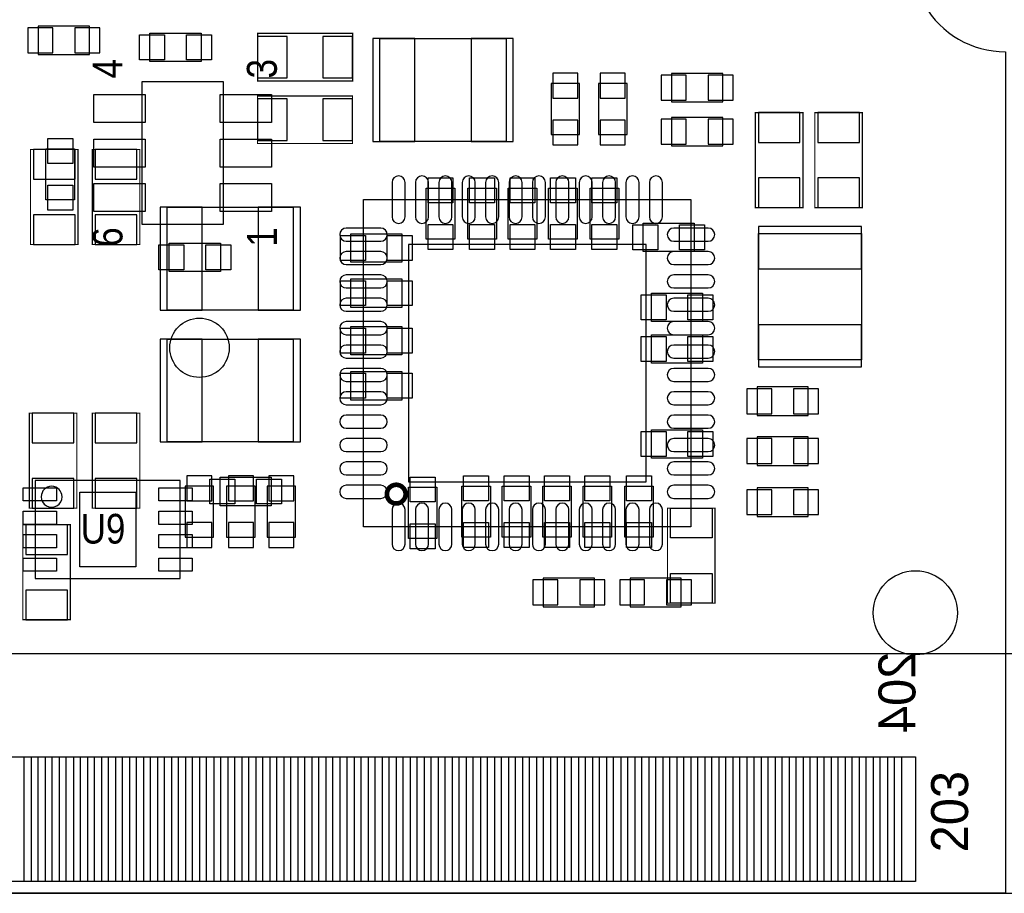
# Model space of a CAD drawing. Extents: x -8.5 to 88.7, y 0 to 55.1.
# Tile 5 of 8: x 46.5 to 67.6, y 0 to 18.7. Entities that reach past the tile are written whole.
import ezdxf
from ezdxf.enums import TextEntityAlignment as Align

# ---------------------------------------------------------------- set-up
doc = ezdxf.new("R2010")
doc.units = 0
for name, color, linetype in [('BG_OUTLINE', 80, 'CONTINUOUS'), ('PG_ASSEMBLY_BOTTOM', 201, 'CONTINUOUS'), ('PG_ASSEMBLY_TOP', 151, 'CONTINUOUS'), ('PIN_BOTTOM', 211, 'CONTINUOUS'), ('PIN_TOP', 153, 'CONTINUOUS')]:
    doc.layers.add(name, color=color, linetype=linetype)

msp = doc.modelspace()

# ---------------------------------------------------------------- linework, layer by layer
at = {"layer": 'BG_OUTLINE'}
msp.add_lwpolyline([(67.600068, 0), (25.299924, 0), (25.299924, 3.75412, 0.414116), (24.800052, 4.253992, 0.414221), (24.299926, 3.75412), (24.299926, 0), (0, 0), (0, 17.999964, 0.41415), (1.999996, 19.99996, 0.414214), (0, 21.999956), (0, 38.599872), (67.600068, 38.599872), (67.600068, 21.999956, 1.000034), (67.600068, 17.999964)], format="xyb", close=True, dxfattribs=at)
msp.add_lwpolyline([(67.600068, 0), (25.299924, 0), (25.299924, 3.75412, 0.414116), (24.800052, 4.253992, 0.414221), (24.299926, 3.75412), (24.299926, 0), (0, 0), (0, 17.999964, 0.41415), (1.999996, 19.99996, 0.414214), (0, 21.999956), (0, 38.599872), (67.600068, 38.599872), (67.600068, 21.999956, 1.000034), (67.600068, 17.999964)], format="xyb", close=True, dxfattribs=at)
at = {"layer": 'PG_ASSEMBLY_BOTTOM'}
for points in [[(46.9265, 17.937226), (48.0187, 17.937226), (48.0187, 18.546826), (46.9265, 18.546826), (46.9265, 17.937226)], [(54.228492, 18.279618), (56.928512, 18.279618), (56.928512, 16.079724), (54.228492, 16.079724), (54.228492, 18.279618)], [(60.4647, 16.925544), (61.5569, 16.925544), (61.5569, 17.535144), (60.4647, 17.535144), (60.4647, 16.925544)], [(58.4962, 16.227044), (58.4962, 17.319244), (57.8866, 17.319244), (57.8866, 16.227044), (58.4962, 16.227044)], [(59.5122, 16.227044), (59.5122, 17.319244), (58.9026, 17.319244), (58.9026, 16.227044), (59.5122, 16.227044)], [(61.5569, 16.595344), (60.4647, 16.595344), (60.4647, 15.985744), (61.5569, 15.985744), (61.5569, 16.595344)], [(49.67859, 14.672818), (52.37861, 14.672818), (52.37861, 12.472924), (49.67859, 12.472924), (49.67859, 14.672818)], [(62.323726, 11.409934), (62.323726, 14.109954), (64.52362, 14.109954), (64.52362, 11.409934), (62.323726, 11.409934)], [(49.67859, 11.853418), (52.37861, 11.853418), (52.37861, 9.653524), (49.67859, 9.653524), (49.67859, 11.853418)], [(62.2935, 10.219944), (63.3857, 10.219944), (63.3857, 10.829544), (62.2935, 10.829544), (62.2935, 10.219944)], [(62.2935, 9.153144), (63.3857, 9.153144), (63.3857, 9.762744), (62.2935, 9.762744), (62.2935, 9.153144)], [(50.0634, 8.708644), (50.0634, 7.616444), (50.673, 7.616444), (50.673, 8.708644), (50.0634, 8.708644)], [(50.9524, 8.708644), (50.9524, 7.616444), (51.562, 7.616444), (51.562, 8.708644), (50.9524, 8.708644)], [(51.816, 8.708644), (51.816, 7.616444), (52.4256, 7.616444), (52.4256, 8.708644), (51.816, 8.708644)], [(62.2935, 8.060944), (63.3857, 8.060944), (63.3857, 8.670544), (62.2935, 8.670544), (62.2935, 8.060944)], [(57.7215, 6.130544), (58.8137, 6.130544), (58.8137, 6.740144), (57.7215, 6.740144), (57.7215, 6.130544)], [(59.5757, 6.130544), (60.6679, 6.130544), (60.6679, 6.740144), (59.5757, 6.740144), (59.5757, 6.130544)]]:
    msp.add_lwpolyline(points, dxfattribs=at)
at = {"layer": 'PG_ASSEMBLY_BOTTOM', "const_width": 0.0254}
for points in [[(51.614832, 17.375886), (53.646832, 17.375886), (53.646832, 18.391886), (51.614832, 18.391886), (51.614832, 17.375886)], [(51.6128, 16.036544), (53.6448, 16.036544), (53.6448, 17.052544), (51.6128, 17.052544), (51.6128, 16.036544)], [(62.2554, 16.696944), (62.2554, 14.664944), (63.2714, 14.664944), (63.2714, 16.696944), (62.2554, 16.696944)], [(63.5254, 16.696944), (63.5254, 14.664944), (64.5414, 14.664944), (64.5414, 16.696944), (63.5254, 16.696944)], [(46.7614, 15.909544), (46.7614, 13.877544), (47.7774, 13.877544), (47.7774, 15.909544), (46.7614, 15.909544)], [(48.0822, 15.909544), (48.0822, 13.877544), (49.0982, 13.877544), (49.0982, 15.909544), (48.0822, 15.909544)], [(47.752, 8.238744), (47.752, 10.270744), (46.736, 10.270744), (46.736, 8.238744), (47.752, 8.238744)], [(49.0982, 8.238744), (49.0982, 10.270744), (48.0822, 10.270744), (48.0822, 8.238744), (49.0982, 8.238744)], [(46.595538, 7.883144), (46.595538, 5.851144), (47.611538, 5.851144), (47.611538, 7.883144), (46.595538, 7.883144)]]:
    msp.add_lwpolyline(points, dxfattribs=at)
at = {"layer": 'PG_ASSEMBLY_BOTTOM'}
msp.add_lwpolyline([(53.87848, 14.837664), (60.87872, 14.837664), (60.87872, 7.837424), (53.87848, 7.837424)], close=True, dxfattribs=at)
at = {"layer": 'PG_ASSEMBLY_BOTTOM', "const_width": 0.100076}
msp.add_lwpolyline([(54.578504, 8.33755, -0.414225), (54.378606, 8.537448, -0.414628), (54.578504, 8.7376, -0.414202), (54.778656, 8.537448, -0.414628), (54.578504, 8.33755)], format="xyb", dxfattribs=at)
at = {"layer": 'PG_ASSEMBLY_TOP'}
for points in [[(50.4063, 17.789144), (49.3141, 17.789144), (49.3141, 18.398744), (50.4063, 18.398744), (50.4063, 17.789144)], [(50.88763, 14.308328), (50.88763, 17.35836), (49.13757, 17.35836), (49.13757, 14.308328), (50.88763, 14.308328)], [(47.7012, 15.922244), (47.7012, 14.830044), (47.0916, 14.830044), (47.0916, 15.922244), (47.7012, 15.922244)], [(55.8292, 15.084044), (55.8292, 13.991844), (55.2196, 13.991844), (55.2196, 15.084044), (55.8292, 15.084044)], [(56.7182, 15.084044), (56.7182, 13.991844), (56.1086, 13.991844), (56.1086, 15.084044), (56.7182, 15.084044)], [(57.5818, 15.084044), (57.5818, 13.991844), (56.9722, 13.991844), (56.9722, 15.084044), (57.5818, 15.084044)], [(58.4454, 15.084044), (58.4454, 13.991844), (57.8358, 13.991844), (57.8358, 15.084044), (58.4454, 15.084044)], [(59.3344, 15.084044), (59.3344, 13.991844), (58.7248, 13.991844), (58.7248, 15.084044), (59.3344, 15.084044)], [(60.9473, 13.725144), (59.8551, 13.725144), (59.8551, 14.334744), (60.9473, 14.334744), (60.9473, 13.725144)], [(53.6067, 14.106144), (54.6989, 14.106144), (54.6989, 13.496544), (53.6067, 13.496544), (53.6067, 14.106144)], [(49.727612, 13.908786), (50.819812, 13.908786), (50.819812, 13.299186), (49.727612, 13.299186), (49.727612, 13.908786)], [(53.6067, 13.140944), (54.6989, 13.140944), (54.6989, 12.531344), (53.6067, 12.531344), (53.6067, 13.140944)], [(61.1251, 12.226544), (60.0329, 12.226544), (60.0329, 12.836144), (61.1251, 12.836144), (61.1251, 12.226544)], [(53.6067, 12.124944), (54.6989, 12.124944), (54.6989, 11.515344), (53.6067, 11.515344), (53.6067, 12.124944)], [(61.1251, 11.337544), (60.0329, 11.337544), (60.0329, 11.947144), (61.1251, 11.947144), (61.1251, 11.337544)], [(53.6067, 11.159744), (54.6989, 11.159744), (54.6989, 10.550144), (53.6067, 10.550144), (53.6067, 11.159744)], [(61.1251, 9.305544), (60.0329, 9.305544), (60.0329, 9.915144), (61.1251, 9.915144), (61.1251, 9.305544)], [(50.8127, 8.899144), (51.9049, 8.899144), (51.9049, 8.289544), (50.8127, 8.289544), (50.8127, 8.899144)], [(46.862492, 8.83158), (46.862492, 6.731508), (49.962308, 6.731508), (49.962308, 8.83158), (46.862492, 8.83158)], [(54.8386, 7.591044), (54.8386, 8.683244), (55.4482, 8.683244), (55.4482, 7.591044), (54.8386, 7.591044)], [(55.9816, 7.616444), (55.9816, 8.708644), (56.5912, 8.708644), (56.5912, 7.616444), (55.9816, 7.616444)], [(56.8452, 7.616444), (56.8452, 8.708644), (57.4548, 8.708644), (57.4548, 7.616444), (56.8452, 7.616444)], [(57.7088, 7.616444), (57.7088, 8.708644), (58.3184, 8.708644), (58.3184, 7.616444), (57.7088, 7.616444)], [(58.5724, 7.616444), (58.5724, 8.708644), (59.182, 8.708644), (59.182, 7.616444), (58.5724, 7.616444)], [(59.4614, 7.616444), (59.4614, 8.708644), (60.071, 8.708644), (60.071, 7.616444), (59.4614, 7.616444)], [(0.001016, 0), (0.001016, 5.129022), (67.750944, 5.129022), (67.750944, 0)], [(25.30094, 0), (67.750944, 0)]]:
    msp.add_lwpolyline(points, dxfattribs=at)
msp.add_lwpolyline([(47.43577, 8.481568, 1), (46.98903, 8.48152, 1)], format="xyb", close=True, dxfattribs=at)
at = {"layer": 'PG_ASSEMBLY_TOP', "const_width": 0.0254}
msp.add_lwpolyline([(61.3918, 8.238744), (61.3918, 6.206744), (60.3758, 6.206744), (60.3758, 8.238744), (61.3918, 8.238744)], dxfattribs=at)
at = {"layer": 'PIN_BOTTOM'}
for points in [[(46.705774, 18.508726), (46.705774, 17.975326), (47.239174, 17.975326), (47.239174, 18.508726)], [(47.706026, 18.508726), (47.706026, 17.975326), (48.239426, 17.975326), (48.239426, 18.508726)], [(52.249832, 17.439386), (52.249832, 18.328386), (51.614832, 18.328386), (51.614832, 17.439386)], [(53.646832, 17.439386), (53.646832, 18.328386), (53.011832, 18.328386), (53.011832, 17.439386)], [(54.078505, 18.279491), (54.078505, 16.079597), (54.978427, 16.079597), (54.978427, 18.279491)], [(56.178577, 18.279491), (56.178577, 16.079597), (57.078499, 16.079597), (57.078499, 18.279491)], [(57.9247, 17.00657), (58.4581, 17.00657), (58.4581, 17.53997), (57.9247, 17.53997)], [(58.9407, 17.00657), (59.4741, 17.00657), (59.4741, 17.53997), (58.9407, 17.53997)], [(60.243974, 17.497044), (60.243974, 16.963644), (60.777374, 16.963644), (60.777374, 17.497044)], [(61.244226, 17.497044), (61.244226, 16.963644), (61.777626, 16.963644), (61.777626, 17.497044)], [(52.2478, 16.100044), (52.2478, 16.989044), (51.6128, 16.989044), (51.6128, 16.100044)], [(53.6448, 16.100044), (53.6448, 16.989044), (53.0098, 16.989044), (53.0098, 16.100044)], [(62.3189, 16.061944), (63.2079, 16.061944), (63.2079, 16.696944), (62.3189, 16.696944)], [(63.5889, 16.061944), (64.4779, 16.061944), (64.4779, 16.696944), (63.5889, 16.696944)], [(57.9247, 16.006318), (58.4581, 16.006318), (58.4581, 16.539718), (57.9247, 16.539718)], [(58.9407, 16.006318), (59.4741, 16.006318), (59.4741, 16.539718), (58.9407, 16.539718)], [(60.777374, 16.023844), (60.777374, 16.557244), (60.243974, 16.557244), (60.243974, 16.023844)], [(61.777626, 16.023844), (61.777626, 16.557244), (61.244226, 16.557244), (61.244226, 16.023844)], [(46.8249, 15.274544), (47.7139, 15.274544), (47.7139, 15.909544), (46.8249, 15.909544)], [(48.1457, 15.274544), (49.0347, 15.274544), (49.0347, 15.909544), (48.1457, 15.909544)], [(62.3189, 14.664944), (63.2079, 14.664944), (63.2079, 15.299944), (62.3189, 15.299944)], [(63.5889, 14.664944), (64.4779, 14.664944), (64.4779, 15.299944), (63.5889, 15.299944)], [(49.528603, 14.672691), (49.528603, 12.472797), (50.428525, 12.472797), (50.428525, 14.672691)], [(51.628675, 14.672691), (51.628675, 12.472797), (52.528597, 12.472797), (52.528597, 14.672691)], [(46.8249, 13.877544), (47.7139, 13.877544), (47.7139, 14.512544), (46.8249, 14.512544)], [(48.1457, 13.877544), (49.0347, 13.877544), (49.0347, 14.512544), (48.1457, 14.512544)], [(62.323853, 13.360019), (64.523747, 13.360019), (64.523747, 14.259941), (62.323853, 14.259941)], [(54.8386, 13.877544), (54.8386, 8.797544), (59.9186, 8.797544), (59.9186, 13.877544)], [(62.323853, 11.259947), (64.523747, 11.259947), (64.523747, 12.159869), (62.323853, 12.159869)], [(49.528603, 11.853291), (49.528603, 9.653397), (50.428525, 9.653397), (50.428525, 11.853291)], [(51.628675, 11.853291), (51.628675, 9.653397), (52.528597, 9.653397), (52.528597, 11.853291)], [(62.072774, 10.791444), (62.072774, 10.258044), (62.606174, 10.258044), (62.606174, 10.791444)], [(63.073026, 10.791444), (63.073026, 10.258044), (63.606426, 10.258044), (63.606426, 10.791444)], [(47.6885, 10.270744), (46.7995, 10.270744), (46.7995, 9.635744), (47.6885, 9.635744)], [(49.0347, 10.270744), (48.1457, 10.270744), (48.1457, 9.635744), (49.0347, 9.635744)], [(62.072774, 9.724644), (62.072774, 9.191244), (62.606174, 9.191244), (62.606174, 9.724644)], [(63.073026, 9.724644), (63.073026, 9.191244), (63.606426, 9.191244), (63.606426, 9.724644)], [(47.6885, 8.873744), (46.7995, 8.873744), (46.7995, 8.238744), (47.6885, 8.238744)], [(49.0347, 8.873744), (48.1457, 8.873744), (48.1457, 8.238744), (49.0347, 8.238744)], [(50.6349, 8.92937), (50.1015, 8.92937), (50.1015, 8.39597), (50.6349, 8.39597)], [(51.5239, 8.92937), (50.9905, 8.92937), (50.9905, 8.39597), (51.5239, 8.39597)], [(52.3875, 8.92937), (51.8541, 8.92937), (51.8541, 8.39597), (52.3875, 8.39597)], [(62.072774, 8.632444), (62.072774, 8.099044), (62.606174, 8.099044), (62.606174, 8.632444)], [(63.073026, 8.632444), (63.073026, 8.099044), (63.606426, 8.099044), (63.606426, 8.632444)], [(46.659038, 7.248144), (47.548038, 7.248144), (47.548038, 7.883144), (46.659038, 7.883144)], [(50.6349, 7.929118), (50.1015, 7.929118), (50.1015, 7.395718), (50.6349, 7.395718)], [(51.5239, 7.929118), (50.9905, 7.929118), (50.9905, 7.395718), (51.5239, 7.395718)], [(52.3875, 7.929118), (51.8541, 7.929118), (51.8541, 7.395718), (52.3875, 7.395718)], [(57.500774, 6.702044), (57.500774, 6.168644), (58.034174, 6.168644), (58.034174, 6.702044)], [(58.501026, 6.702044), (58.501026, 6.168644), (59.034426, 6.168644), (59.034426, 6.702044)], [(59.354974, 6.702044), (59.354974, 6.168644), (59.888374, 6.168644), (59.888374, 6.702044)], [(60.355226, 6.702044), (60.355226, 6.168644), (60.888626, 6.168644), (60.888626, 6.702044)], [(46.659038, 5.851144), (47.548038, 5.851144), (47.548038, 6.486144), (46.659038, 6.486144)], [(46.626018, 0.25019), (46.626018, 2.91719), (47.076106, 2.91719), (47.076106, 0.25019)], [(47.225966, 0.25019), (47.225966, 2.91719), (47.676054, 2.91719), (47.676054, 0.25019)], [(47.825914, 0.25019), (47.825914, 2.91719), (48.276002, 2.91719), (48.276002, 0.25019)], [(48.425862, 0.25019), (48.425862, 2.91719), (48.87595, 2.91719), (48.87595, 0.25019)], [(49.02581, 0.25019), (49.02581, 2.91719), (49.475898, 2.91719), (49.475898, 0.25019)], [(49.626012, 0.25019), (49.626012, 2.91719), (50.0761, 2.91719), (50.0761, 0.25019)], [(50.22596, 0.25019), (50.22596, 2.91719), (50.676048, 2.91719), (50.676048, 0.25019)], [(50.825908, 0.25019), (50.825908, 2.91719), (51.275996, 2.91719), (51.275996, 0.25019)], [(51.425856, 0.25019), (51.425856, 2.91719), (51.875944, 2.91719), (51.875944, 0.25019)], [(52.026058, 0.25019), (52.026058, 2.91719), (52.476146, 2.91719), (52.476146, 0.25019)], [(52.626006, 0.25019), (52.626006, 2.91719), (53.076094, 2.91719), (53.076094, 0.25019)], [(53.225954, 0.25019), (53.225954, 2.91719), (53.676042, 2.91719), (53.676042, 0.25019)], [(53.825902, 0.25019), (53.825902, 2.91719), (54.27599, 2.91719), (54.27599, 0.25019)], [(54.42585, 0.25019), (54.42585, 2.91719), (54.875938, 2.91719), (54.875938, 0.25019)], [(55.026052, 0.25019), (55.026052, 2.91719), (55.47614, 2.91719), (55.47614, 0.25019)], [(55.626, 0.25019), (55.626, 2.91719), (56.076088, 2.91719), (56.076088, 0.25019)], [(56.225948, 0.25019), (56.225948, 2.91719), (56.676036, 2.91719), (56.676036, 0.25019)], [(56.825896, 0.25019), (56.825896, 2.91719), (57.275984, 2.91719), (57.275984, 0.25019)], [(57.425844, 0.25019), (57.425844, 2.91719), (57.875932, 2.91719), (57.875932, 0.25019)], [(58.026046, 0.25019), (58.026046, 2.91719), (58.476134, 2.91719), (58.476134, 0.25019)], [(58.625994, 0.25019), (58.625994, 2.91719), (59.076082, 2.91719), (59.076082, 0.25019)], [(59.225942, 0.25019), (59.225942, 2.91719), (59.67603, 2.91719), (59.67603, 0.25019)], [(59.82589, 0.25019), (59.82589, 2.91719), (60.275978, 2.91719), (60.275978, 0.25019)], [(60.425838, 0.25019), (60.425838, 2.91719), (60.875926, 2.91719), (60.875926, 0.25019)], [(61.02604, 0.25019), (61.02604, 2.91719), (61.476128, 2.91719), (61.476128, 0.25019)], [(61.625988, 0.25019), (61.625988, 2.91719), (62.076076, 2.91719), (62.076076, 0.25019)], [(62.225936, 0.25019), (62.225936, 2.91719), (62.676024, 2.91719), (62.676024, 0.25019)], [(62.825884, 0.25019), (62.825884, 2.91719), (63.275972, 2.91719), (63.275972, 0.25019)], [(63.425832, 0.25019), (63.425832, 2.91719), (63.87592, 2.91719), (63.87592, 0.25019)], [(64.026034, 0.25019), (64.026034, 2.91719), (64.476122, 2.91719), (64.476122, 0.25019)], [(64.625982, 0.25019), (64.625982, 2.91719), (65.07607, 2.91719), (65.07607, 0.25019)], [(65.22593, 0.25019), (65.22593, 2.91719), (65.676018, 2.91719), (65.676018, 0.25019)]]:
    msp.add_lwpolyline(points, close=True, dxfattribs=at)
for points in [[(54.768242, 14.469364), (54.768242, 15.205964, 1), (54.488842, 15.205964), (54.488842, 14.469364, 1)], [(55.268368, 14.469364), (55.268368, 15.205964, 1), (54.988968, 15.205964), (54.988968, 14.469364, 1)], [(55.76824, 14.469364), (55.76824, 15.205964, 1), (55.48884, 15.205964), (55.48884, 14.469364, 1)], [(56.268366, 14.469364), (56.268366, 15.205964, 1), (55.988966, 15.205964), (55.988966, 14.469364, 1)], [(56.768238, 14.469364), (56.768238, 15.205964, 1), (56.488838, 15.205964), (56.488838, 14.469364, 1)], [(57.268364, 14.469364), (57.268364, 15.205964, 1), (56.988964, 15.205964), (56.988964, 14.469364, 1)], [(57.768236, 14.469364), (57.768236, 15.205964, 1), (57.488836, 15.205964), (57.488836, 14.469364, 1)], [(58.268362, 14.469364), (58.268362, 15.205964, 1), (57.988962, 15.205964), (57.988962, 14.469364, 1)], [(58.768234, 14.469364), (58.768234, 15.205964, 1), (58.488834, 15.205964), (58.488834, 14.469364, 1)], [(59.26836, 14.469364), (59.26836, 15.205964, 1), (58.98896, 15.205964), (58.98896, 14.469364, 1)], [(59.768232, 14.469364), (59.768232, 15.205964, 1), (59.488832, 15.205964), (59.488832, 14.469364, 1)], [(60.268358, 14.469364), (60.268358, 15.205964, 1), (59.988958, 15.205964), (59.988958, 14.469364, 1)], [(54.24678, 14.227302), (53.51018, 14.227302, 1), (53.51018, 13.947902), (54.24678, 13.947902, 1)], [(61.24702, 14.227302), (60.51042, 14.227302, 1), (60.51042, 13.947902), (61.24702, 13.947902, 1)], [(54.24678, 13.727176), (53.51018, 13.727176, 1), (53.51018, 13.447776), (54.24678, 13.447776, 1)], [(61.24702, 13.727176), (60.51042, 13.727176, 1), (60.51042, 13.447776), (61.24702, 13.447776, 1)], [(54.24678, 13.227304), (53.51018, 13.227304, 1), (53.51018, 12.947904), (54.24678, 12.947904, 1)], [(61.24702, 13.227304), (60.51042, 13.227304, 1), (60.51042, 12.947904), (61.24702, 12.947904, 1)], [(54.24678, 12.727178), (53.51018, 12.727178, 1), (53.51018, 12.447778), (54.24678, 12.447778, 1)], [(61.24702, 12.727178), (60.51042, 12.727178, 1), (60.51042, 12.447778), (61.24702, 12.447778, 1)], [(54.24678, 12.227306), (53.51018, 12.227306, 1), (53.51018, 11.947906), (54.24678, 11.947906, 1)], [(61.24702, 12.227306), (60.51042, 12.227306, 1), (60.51042, 11.947906), (61.24702, 11.947906, 1)], [(54.24678, 11.72718), (53.51018, 11.72718, 1), (53.51018, 11.44778), (54.24678, 11.44778, 1)], [(61.24702, 11.72718), (60.51042, 11.72718, 1), (60.51042, 11.44778), (61.24702, 11.44778, 1)], [(54.24678, 11.227308), (53.51018, 11.227308, 1), (53.51018, 10.947908), (54.24678, 10.947908, 1)], [(61.24702, 11.227308), (60.51042, 11.227308, 1), (60.51042, 10.947908), (61.24702, 10.947908, 1)], [(54.24678, 10.727182), (53.51018, 10.727182, 1), (53.51018, 10.447782), (54.24678, 10.447782, 1)], [(61.24702, 10.727182), (60.51042, 10.727182, 1), (60.51042, 10.447782), (61.24702, 10.447782, 1)], [(54.24678, 10.22731), (53.51018, 10.22731, 1), (53.51018, 9.94791), (54.24678, 9.94791, 1)], [(61.24702, 10.22731), (60.51042, 10.22731, 1), (60.51042, 9.94791), (61.24702, 9.94791, 1)], [(54.24678, 9.727184), (53.51018, 9.727184, 1), (53.51018, 9.447784), (54.24678, 9.447784, 1)], [(61.24702, 9.727184), (60.51042, 9.727184, 1), (60.51042, 9.447784), (61.24702, 9.447784, 1)], [(54.24678, 9.227312), (53.51018, 9.227312, 1), (53.51018, 8.947912), (54.24678, 8.947912, 1)], [(61.24702, 9.227312), (60.51042, 9.227312, 1), (60.51042, 8.947912), (61.24702, 8.947912, 1)], [(54.24678, 8.727186), (53.51018, 8.727186, 1), (53.51018, 8.447786), (54.24678, 8.447786, 1)], [(61.24702, 8.727186), (60.51042, 8.727186, 1), (60.51042, 8.447786), (61.24702, 8.447786, 1)], [(54.768242, 7.469124), (54.768242, 8.205724, 1), (54.488842, 8.205724), (54.488842, 7.469124, 1)], [(55.268368, 7.469124), (55.268368, 8.205724, 1), (54.988968, 8.205724), (54.988968, 7.469124, 1)], [(55.76824, 7.469124), (55.76824, 8.205724, 1), (55.48884, 8.205724), (55.48884, 7.469124, 1)], [(56.268366, 7.469124), (56.268366, 8.205724, 1), (55.988966, 8.205724), (55.988966, 7.469124, 1)], [(56.768238, 7.469124), (56.768238, 8.205724, 1), (56.488838, 8.205724), (56.488838, 7.469124, 1)], [(57.268364, 7.469124), (57.268364, 8.205724, 1), (56.988964, 8.205724), (56.988964, 7.469124, 1)], [(57.768236, 7.469124), (57.768236, 8.205724, 1), (57.488836, 8.205724), (57.488836, 7.469124, 1)], [(58.268362, 7.469124), (58.268362, 8.205724, 1), (57.988962, 8.205724), (57.988962, 7.469124, 1)], [(58.768234, 7.469124), (58.768234, 8.205724, 1), (58.488834, 8.205724), (58.488834, 7.469124, 1)], [(59.26836, 7.469124), (59.26836, 8.205724, 1), (58.98896, 8.205724), (58.98896, 7.469124, 1)], [(59.768232, 7.469124), (59.768232, 8.205724, 1), (59.488832, 8.205724), (59.488832, 7.469124, 1)], [(60.268358, 7.469124), (60.268358, 8.205724, 1), (59.988958, 8.205724), (59.988958, 7.469124, 1)]]:
    msp.add_lwpolyline(points, format="xyb", close=True, dxfattribs=at)
msp.add_circle((65.676018, 5.999988), 0.900049, dxfattribs=at)
at = {"layer": 'PIN_TOP'}
for points in [[(49.626774, 18.360644), (49.626774, 17.827244), (49.093374, 17.827244), (49.093374, 18.360644)], [(50.627026, 18.360644), (50.627026, 17.827244), (50.093626, 17.827244), (50.093626, 18.360644)], [(49.212627, 16.48333), (48.112553, 16.48333), (48.112553, 17.083278), (49.212627, 17.083278)], [(51.912647, 16.48333), (50.812573, 16.48333), (50.812573, 17.083278), (51.912647, 17.083278)], [(47.1297, 16.14297), (47.6631, 16.14297), (47.6631, 15.60957), (47.1297, 15.60957)], [(49.212627, 15.53337), (48.112553, 15.53337), (48.112553, 16.133318), (49.212627, 16.133318)], [(51.912647, 15.53337), (50.812573, 15.53337), (50.812573, 16.133318), (51.912647, 16.133318)], [(49.212627, 14.58341), (48.112553, 14.58341), (48.112553, 15.183358), (49.212627, 15.183358)], [(51.912647, 14.58341), (50.812573, 14.58341), (50.812573, 15.183358), (51.912647, 15.183358)], [(55.2577, 15.30477), (55.7911, 15.30477), (55.7911, 14.77137), (55.2577, 14.77137)], [(56.1467, 15.30477), (56.6801, 15.30477), (56.6801, 14.77137), (56.1467, 14.77137)], [(57.0103, 15.30477), (57.5437, 15.30477), (57.5437, 14.77137), (57.0103, 14.77137)], [(57.8739, 15.30477), (58.4073, 15.30477), (58.4073, 14.77137), (57.8739, 14.77137)], [(58.7629, 15.30477), (59.2963, 15.30477), (59.2963, 14.77137), (58.7629, 14.77137)], [(47.1297, 15.142718), (47.6631, 15.142718), (47.6631, 14.609318), (47.1297, 14.609318)], [(55.2577, 14.304518), (55.7911, 14.304518), (55.7911, 13.771118), (55.2577, 13.771118)], [(56.1467, 14.304518), (56.6801, 14.304518), (56.6801, 13.771118), (56.1467, 13.771118)], [(57.0103, 14.304518), (57.5437, 14.304518), (57.5437, 13.771118), (57.0103, 13.771118)], [(57.8739, 14.304518), (58.4073, 14.304518), (58.4073, 13.771118), (57.8739, 13.771118)], [(58.7629, 14.304518), (59.2963, 14.304518), (59.2963, 13.771118), (58.7629, 13.771118)], [(60.167774, 14.296644), (60.167774, 13.763244), (59.634374, 13.763244), (59.634374, 14.296644)], [(61.168026, 14.296644), (61.168026, 13.763244), (60.634626, 13.763244), (60.634626, 14.296644)], [(53.385974, 13.534644), (53.385974, 14.068044), (53.919374, 14.068044), (53.919374, 13.534644)], [(54.386226, 13.534644), (54.386226, 14.068044), (54.919626, 14.068044), (54.919626, 13.534644)], [(49.506886, 13.337286), (49.506886, 13.870686), (50.040286, 13.870686), (50.040286, 13.337286)], [(50.507138, 13.337286), (50.507138, 13.870686), (51.040538, 13.870686), (51.040538, 13.337286)], [(53.385974, 12.569444), (53.385974, 13.102844), (53.919374, 13.102844), (53.919374, 12.569444)], [(54.386226, 12.569444), (54.386226, 13.102844), (54.919626, 13.102844), (54.919626, 12.569444)], [(60.345574, 12.798044), (60.345574, 12.264644), (59.812174, 12.264644), (59.812174, 12.798044)], [(61.345826, 12.798044), (61.345826, 12.264644), (60.812426, 12.264644), (60.812426, 12.798044)], [(53.385974, 11.553444), (53.385974, 12.086844), (53.919374, 12.086844), (53.919374, 11.553444)], [(54.386226, 11.553444), (54.386226, 12.086844), (54.919626, 12.086844), (54.919626, 11.553444)], [(60.345574, 11.909044), (60.345574, 11.375644), (59.812174, 11.375644), (59.812174, 11.909044)], [(61.345826, 11.909044), (61.345826, 11.375644), (60.812426, 11.375644), (60.812426, 11.909044)], [(53.385974, 10.588244), (53.385974, 11.121644), (53.919374, 11.121644), (53.919374, 10.588244)], [(54.386226, 10.588244), (54.386226, 11.121644), (54.919626, 11.121644), (54.919626, 10.588244)], [(60.345574, 9.877044), (60.345574, 9.343644), (59.812174, 9.343644), (59.812174, 9.877044)], [(61.345826, 9.877044), (61.345826, 9.343644), (60.812426, 9.343644), (60.812426, 9.877044)], [(50.591974, 8.327644), (50.591974, 8.861044), (51.125374, 8.861044), (51.125374, 8.327644)], [(51.592226, 8.327644), (51.592226, 8.861044), (52.125626, 8.861044), (52.125626, 8.327644)], [(55.4101, 8.37057), (54.8767, 8.37057), (54.8767, 8.90397), (55.4101, 8.90397)], [(56.5531, 8.39597), (56.0197, 8.39597), (56.0197, 8.92937), (56.5531, 8.92937)], [(57.4167, 8.39597), (56.8833, 8.39597), (56.8833, 8.92937), (57.4167, 8.92937)], [(58.2803, 8.39597), (57.7469, 8.39597), (57.7469, 8.92937), (58.2803, 8.92937)], [(59.1439, 8.39597), (58.6105, 8.39597), (58.6105, 8.92937), (59.1439, 8.92937)], [(60.0329, 8.39597), (59.4995, 8.39597), (59.4995, 8.92937), (60.0329, 8.92937)], [(46.606714, 8.391906), (46.606714, 8.671306), (47.317914, 8.671306), (47.317914, 8.391906)], [(49.506886, 8.391906), (49.506886, 8.671306), (50.218086, 8.671306), (50.218086, 8.391906)], [(49.012348, 6.981571), (47.812452, 6.981571), (47.812452, 8.581517), (49.012348, 8.581517)], [(61.3283, 7.603744), (60.4393, 7.603744), (60.4393, 8.238744), (61.3283, 8.238744)], [(46.606714, 7.89178), (46.606714, 8.17118), (47.317914, 8.17118), (47.317914, 7.89178)], [(49.506886, 7.89178), (49.506886, 8.17118), (50.218086, 8.17118), (50.218086, 7.89178)], [(55.4101, 7.370318), (54.8767, 7.370318), (54.8767, 7.903718), (55.4101, 7.903718)], [(56.5531, 7.395718), (56.0197, 7.395718), (56.0197, 7.929118), (56.5531, 7.929118)], [(57.4167, 7.395718), (56.8833, 7.395718), (56.8833, 7.929118), (57.4167, 7.929118)], [(58.2803, 7.395718), (57.7469, 7.395718), (57.7469, 7.929118), (58.2803, 7.929118)], [(59.1439, 7.395718), (58.6105, 7.395718), (58.6105, 7.929118), (59.1439, 7.929118)], [(60.0329, 7.395718), (59.4995, 7.395718), (59.4995, 7.929118), (60.0329, 7.929118)], [(46.606714, 7.391908), (46.606714, 7.671308), (47.317914, 7.671308), (47.317914, 7.391908)], [(49.506886, 7.391908), (49.506886, 7.671308), (50.218086, 7.671308), (50.218086, 7.391908)], [(46.606714, 6.891782), (46.606714, 7.171182), (47.317914, 7.171182), (47.317914, 6.891782)], [(49.506886, 6.891782), (49.506886, 7.171182), (50.218086, 7.171182), (50.218086, 6.891782)], [(61.3283, 6.206744), (60.4393, 6.206744), (60.4393, 6.841744), (61.3283, 6.841744)], [(46.326044, 0.25019), (46.326044, 2.91719), (46.776132, 2.91719), (46.776132, 0.25019)], [(46.925992, 0.25019), (46.925992, 2.91719), (47.37608, 2.91719), (47.37608, 0.25019)], [(47.52594, 0.25019), (47.52594, 2.91719), (47.976028, 2.91719), (47.976028, 0.25019)], [(48.125888, 0.25019), (48.125888, 2.91719), (48.575976, 2.91719), (48.575976, 0.25019)], [(48.725836, 0.25019), (48.725836, 2.91719), (49.175924, 2.91719), (49.175924, 0.25019)], [(49.326038, 0.25019), (49.326038, 2.91719), (49.776126, 2.91719), (49.776126, 0.25019)], [(49.925986, 0.25019), (49.925986, 2.91719), (50.376074, 2.91719), (50.376074, 0.25019)], [(50.525934, 0.25019), (50.525934, 2.91719), (50.976022, 2.91719), (50.976022, 0.25019)], [(51.125882, 0.25019), (51.125882, 2.91719), (51.57597, 2.91719), (51.57597, 0.25019)], [(51.72583, 0.25019), (51.72583, 2.91719), (52.175918, 2.91719), (52.175918, 0.25019)], [(52.326032, 0.25019), (52.326032, 2.91719), (52.77612, 2.91719), (52.77612, 0.25019)], [(52.92598, 0.25019), (52.92598, 2.91719), (53.376068, 2.91719), (53.376068, 0.25019)], [(53.525928, 0.25019), (53.525928, 2.91719), (53.976016, 2.91719), (53.976016, 0.25019)], [(54.125876, 0.25019), (54.125876, 2.91719), (54.575964, 2.91719), (54.575964, 0.25019)], [(54.725824, 0.25019), (54.725824, 2.91719), (55.175912, 2.91719), (55.175912, 0.25019)], [(55.326026, 0.25019), (55.326026, 2.91719), (55.776114, 2.91719), (55.776114, 0.25019)], [(55.925974, 0.25019), (55.925974, 2.91719), (56.376062, 2.91719), (56.376062, 0.25019)], [(56.525922, 0.25019), (56.525922, 2.91719), (56.97601, 2.91719), (56.97601, 0.25019)], [(57.12587, 0.25019), (57.12587, 2.91719), (57.575958, 2.91719), (57.575958, 0.25019)], [(57.725818, 0.25019), (57.725818, 2.91719), (58.175906, 2.91719), (58.175906, 0.25019)], [(58.32602, 0.25019), (58.32602, 2.91719), (58.776108, 2.91719), (58.776108, 0.25019)], [(58.925968, 0.25019), (58.925968, 2.91719), (59.376056, 2.91719), (59.376056, 0.25019)], [(59.525916, 0.25019), (59.525916, 2.91719), (59.976004, 2.91719), (59.976004, 0.25019)], [(60.125864, 0.25019), (60.125864, 2.91719), (60.575952, 2.91719), (60.575952, 0.25019)], [(60.725812, 0.25019), (60.725812, 2.91719), (61.1759, 2.91719), (61.1759, 0.25019)], [(61.326014, 0.25019), (61.326014, 2.91719), (61.776102, 2.91719), (61.776102, 0.25019)], [(61.925962, 0.25019), (61.925962, 2.91719), (62.37605, 2.91719), (62.37605, 0.25019)], [(62.52591, 0.25019), (62.52591, 2.91719), (62.975998, 2.91719), (62.975998, 0.25019)], [(63.125858, 0.25019), (63.125858, 2.91719), (63.575946, 2.91719), (63.575946, 0.25019)], [(63.72606, 0.25019), (63.72606, 2.91719), (64.176148, 2.91719), (64.176148, 0.25019)], [(64.326008, 0.25019), (64.326008, 2.91719), (64.776096, 2.91719), (64.776096, 0.25019)], [(64.925956, 0.25019), (64.925956, 2.91719), (65.376044, 2.91719), (65.376044, 0.25019)]]:
    msp.add_lwpolyline(points, close=True, dxfattribs=at)
for centre, radius in [((50.372518, 11.667744), 0.635), ((65.676018, 5.999988), 0.900049)]:
    msp.add_circle(centre, radius, dxfattribs=at)

# ---------------------------------------------------------------- texts
at = {"layer": 'PG_ASSEMBLY_BOTTOM', "text_generation_flag": 2, "width": 0.987138}
msp.add_text('204', height=0.78994, rotation=90, dxfattribs=at).set_placement((65.67678, 4.29768), align=Align.CENTER)
at = {"layer": 'PG_ASSEMBLY_TOP', "width": 0.875}
for s, p in [('4', (48.72609, 17.428464)), ('3', (52.026058, 17.428464)), ('6', (48.72609, 13.828268)), ('1', (52.026058, 13.828268))]:
    msp.add_text(s, height=0.64008, rotation=90, dxfattribs=at).set_placement(p)
at = {"layer": 'PG_ASSEMBLY_TOP', "width": 0.88}
msp.add_text('U9', height=0.635, dxfattribs=at).set_placement((48.3108, 7.4803), align=Align.CENTER)
at = {"layer": 'PG_ASSEMBLY_TOP', "width": 0.987138}
msp.add_text('203', height=0.78994, rotation=90, dxfattribs=at).set_placement((66.802254, 1.746758), align=Align.CENTER)

doc.saveas('drawing.dxf')
